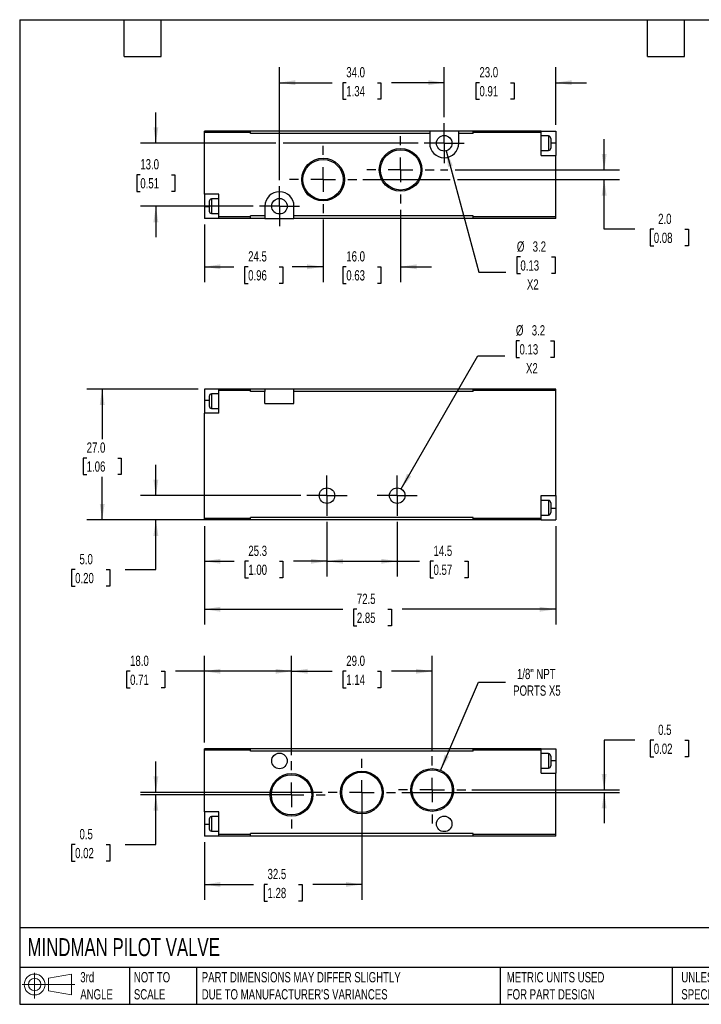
# Model space of a CAD drawing. Header units: millimetres. Extents: x 6 to 273, y 6 to 210.
# Tile 1 of 2: x 6 to 147, y 6 to 210. Entities that reach past the tile are written whole.
import ezdxf

# ---------------------------------------------------------------- set-up
doc = ezdxf.new("R2010")
doc.units = ezdxf.units.MM
doc.linetypes.add('SLD-Center', pattern=[19.05, 15.24, -1.27, 1.27, -1.27])
doc.linetypes.add('SLD-Solid', pattern=[0])
doc.layers.add('CENTER', color=40, linetype='SLD-Center')
doc.layers.add('SLD-DEFPOINTS', color=7, linetype='Continuous')
doc.layers.add('DIMENSIONS', color=140, linetype='SLD-Solid', lineweight=25)
doc.layers.add('TEXT', color=140, linetype='SLD-Solid', lineweight=25)
doc.styles.add('SLDTEXTSTYLE0', font='TXT', dxfattribs={"width": 0.7})
doc.dimstyles.new('SLDDIMSTYLE0', dxfattribs={"dimtxt": 2.158008, "dimasz": 3.302, "dimexe": 0, "dimexo": 0.0625, "dimgap": 0.539502, "dimtad": 0, "dimtih": 1, "dimtoh": 1, "dimdec": 1, "dimrnd": 1e-09, "dimzin": 4, "dimdsep": 46, "dimtxsty": 'SLDTEXTSTYLE0', "dimsah": 1, "dimcen": 0.09, "dimadec": 0, "dimazin": 1, "dimtfac": 1, "dimtdec": 1, "dimtmove": 0, "dimatfit": 0, "dimfxl": 0, "dimfrac": 2, "dimtolj": 1, "dimtzin": 12, "dimarcsym": 0})
doc.dimstyles.new('SLDDIMSTYLE1', dxfattribs={"dimtxt": 2.158008, "dimasz": 3.302, "dimexe": 0, "dimexo": 0.0625, "dimgap": 0.539502, "dimtad": 0, "dimtih": 1, "dimtoh": 1, "dimdec": 1, "dimrnd": 1e-09, "dimzin": 4, "dimdsep": 46, "dimtxsty": 'SLDTEXTSTYLE0', "dimsah": 1, "dimcen": 0.09, "dimadec": 0, "dimazin": 1, "dimtfac": 1, "dimtdec": 1, "dimtofl": 0, "dimtmove": 0, "dimatfit": 3, "dimfxl": 0, "dimfrac": 2, "dimtolj": 1, "dimtzin": 12, "dimarcsym": 0})
doc.dimstyles.new('SLDDIMSTYLE2', dxfattribs={"dimtxt": 2.158008, "dimasz": 3.302, "dimexe": 0, "dimexo": 0.0625, "dimgap": 0.539502, "dimtad": 0, "dimtih": 1, "dimtoh": 1, "dimdec": 1, "dimrnd": 1e-09, "dimzin": 12, "dimdsep": 46, "dimtxsty": 'SLDTEXTSTYLE0', "dimsah": 1, "dimcen": 0.09, "dimadec": 0, "dimazin": 3, "dimtfac": 1, "dimtdec": 1, "dimtofl": 0, "dimtmove": 0, "dimatfit": 3, "dimfxl": 0, "dimfrac": 2, "dimtolj": 1, "dimtzin": 12, "dimarcsym": 0})
doc.dimstyles.new('SLDDIMSTYLE3', dxfattribs={"dimtxt": 2.158008, "dimasz": 3.302, "dimexe": 0, "dimexo": 0.0625, "dimgap": 0.539502, "dimtad": 0, "dimtih": 1, "dimtoh": 1, "dimdec": 1, "dimrnd": 1e-09, "dimzin": 12, "dimdsep": 46, "dimtxsty": 'SLDTEXTSTYLE0', "dimsah": 1, "dimcen": 0, "dimadec": 0, "dimazin": 3, "dimtfac": 1, "dimtdec": 1, "dimtofl": 0, "dimtmove": 0, "dimatfit": 3, "dimfxl": 0, "dimfrac": 2, "dimtolj": 1, "dimtzin": 12, "dimarcsym": 0})
doc.dimstyles.new('SLDDIMSTYLE4', dxfattribs={"dimtxt": 2.158008, "dimasz": 3.302, "dimexe": 0, "dimexo": 0.0625, "dimgap": 0.539502, "dimtad": 0, "dimtih": 1, "dimtoh": 1, "dimdec": 1, "dimrnd": 1e-09, "dimzin": 12, "dimdsep": 46, "dimtxsty": 'SLDTEXTSTYLE0', "dimsah": 1, "dimcen": 0, "dimadec": 0, "dimazin": 3, "dimtfac": 1, "dimtdec": 1, "dimtofl": 0, "dimtmove": 0, "dimatfit": 3, "dimfxl": 0, "dimfrac": 2, "dimtolj": 1, "dimtzin": 12, "dimarcsym": 0})
doc.dimstyles.new('SLDDIMSTYLE6', dxfattribs={"dimtxt": 2.158008, "dimasz": 3.302, "dimexe": 0, "dimexo": 0.0625, "dimgap": 0.539502, "dimtad": 0, "dimtih": 1, "dimtoh": 1, "dimdec": 1, "dimrnd": 1e-09, "dimdsep": 46, "dimtxsty": 'SLDTEXTSTYLE0', "dimsah": 1, "dimcen": 0.09, "dimadec": 0, "dimazin": 2, "dimtfac": 1, "dimtdec": 1, "dimtmove": 0, "dimatfit": 0, "dimfxl": 0, "dimfrac": 2, "dimtolj": 1, "dimtzin": 12, "dimarcsym": 0})

# ---------------------------------------------------------------- blocks, each defined once
blk = doc.blocks.new('Block11')
at = {"color": 7, "linetype": 'SLD-Solid', "lineweight": 18}
for p, q in [((2.59, 5.31), (2.59, 0)), ((5.48, 4.17), (10.18, 5.03)), ((5.48, 1.6), (5.48, 4.17)), ((10.18, 5.03), (10.18, 0.73)), ((0, 2.88), (10.87, 2.88)), ((5.48, 1.6), (10.18, 0.73))]:
    blk.add_line(p, q, dxfattribs=at)
for radius in [2.15, 1.29]:
    blk.add_circle((2.59, 2.88), radius, dxfattribs=at)
blk = doc.blocks.new('Block12')
at = {"layer": 'SLD-DEFPOINTS'}
blk.add_blockref('Block11', (0, 0), dxfattribs=at)
blk = doc.blocks.new('_D')
at = {"layer": 'DIMENSIONS'}
for p, q in [((34.45, 111.33), (34.45, 117.68)), ((64.34, 111.33), (31.27, 111.33)), ((43.18, 106.33), (31.27, 106.33)), ((34.45, 96.07), (34.45, 106.33)), ((17.79, 96.07), (17.07, 96.07)), ((17.07, 96.07), (17.07, 92.64)), ((24.21, 96.07), (24.93, 96.07)), ((24.93, 96.07), (24.93, 92.64)), ((28.1, 96.07), (34.45, 96.07)), ((17.07, 92.64), (17.79, 92.64)), ((24.93, 92.64), (24.21, 92.64))]:
    blk.add_line(p, q, dxfattribs=at)
for points in [[(34.45, 111.33), (34.96, 114.63), (33.94, 114.63)], [(34.45, 106.33), (33.94, 103.03), (34.96, 103.03)]]:
    blk.add_solid(points, dxfattribs=at)
at = {"layer": 'DIMENSIONS', "char_height": 2.117, "attachment_point": 1, "style": 'SLDTEXTSTYLE0'}
for s, insert in [('5.0', (18.69, 99.28)), ('0.20', (17.79, 95.37))]:
    blk.add_mtext(s, dxfattribs=dict(at, insert=insert))
blk = doc.blocks.new('_D_1')
at = {"layer": 'DIMENSIONS'}
for p, q in [((43.18, 133.33), (20.2, 133.33)), ((23.37, 133.33), (23.37, 123)), ((20.17, 119.09), (19.44, 119.09)), ((19.44, 119.09), (19.44, 115.66)), ((26.58, 119.09), (27.31, 119.09)), ((27.31, 119.09), (27.31, 115.66)), ((19.44, 115.66), (20.17, 115.66)), ((23.37, 106.33), (23.37, 115.18)), ((27.31, 115.66), (26.58, 115.66)), ((52.68, 106.33), (20.2, 106.33))]:
    blk.add_line(p, q, dxfattribs=at)
for points in [[(23.37, 133.33), (22.87, 130.03), (23.88, 130.03)], [(23.37, 106.33), (23.88, 109.63), (22.87, 109.63)]]:
    blk.add_solid(points, dxfattribs=at)
at = {"layer": 'DIMENSIONS', "char_height": 2.117, "attachment_point": 1, "style": 'SLDTEXTSTYLE0'}
for s, insert in [('27.0', (20.17, 122.3)), ('1.06', (20.17, 118.39))]:
    blk.add_mtext(s, dxfattribs=dict(at, insert=insert))
blk = doc.blocks.new('_D_2')
at = {"layer": 'DIMENSIONS'}
for p, q in [((69.75, 105.92), (69.75, 94.61)), ((44.45, 105.06), (44.45, 94.61)), ((44.45, 97.79), (50.6, 97.79)), ((53.53, 97.79), (52.8, 97.79)), ((52.8, 97.79), (52.8, 94.36)), ((59.94, 97.79), (60.66, 97.79)), ((60.66, 97.79), (60.66, 94.36)), ((69.75, 97.79), (62.86, 97.79)), ((52.8, 94.36), (53.53, 94.36)), ((60.66, 94.36), (59.94, 94.36))]:
    blk.add_line(p, q, dxfattribs=at)
for points in [[(44.45, 97.79), (47.75, 97.28), (47.75, 98.29)], [(69.75, 97.79), (66.45, 98.29), (66.45, 97.28)]]:
    blk.add_solid(points, dxfattribs=at)
at = {"layer": 'DIMENSIONS', "char_height": 2.117, "attachment_point": 1, "style": 'SLDTEXTSTYLE0'}
for s, insert in [('25.3', (53.53, 101)), ('1.00', (53.53, 97.08))]:
    blk.add_mtext(s, dxfattribs=dict(at, insert=insert))
blk = doc.blocks.new('_D_3')
at = {"layer": 'DIMENSIONS'}
for p, q in [((69.75, 105.92), (69.75, 94.61)), ((84.25, 105.92), (84.25, 94.61)), ((69.75, 97.79), (84.25, 97.79)), ((84.25, 97.79), (88.82, 97.79)), ((91.74, 97.79), (91.02, 97.79)), ((91.02, 97.79), (91.02, 94.36)), ((98.16, 97.79), (98.88, 97.79)), ((98.88, 97.79), (98.88, 94.36)), ((91.02, 94.36), (91.74, 94.36)), ((98.88, 94.36), (98.16, 94.36))]:
    blk.add_line(p, q, dxfattribs=at)
for points in [[(69.75, 97.79), (73.05, 97.28), (73.05, 98.29)], [(84.25, 97.79), (80.95, 98.29), (80.95, 97.28)]]:
    blk.add_solid(points, dxfattribs=at)
at = {"layer": 'DIMENSIONS', "char_height": 2.117, "attachment_point": 1, "style": 'SLDTEXTSTYLE0'}
for s, insert in [('14.5', (91.74, 101)), ('0.57', (91.74, 97.08))]:
    blk.add_mtext(s, dxfattribs=dict(at, insert=insert))
blk = doc.blocks.new('_D_4')
at = {"layer": 'DIMENSIONS'}
for p, q in [((109.48, 143.29), (108.76, 143.29)), ((108.76, 143.29), (108.76, 139.86)), ((115.89, 143.29), (116.62, 143.29)), ((116.62, 143.29), (116.62, 139.86)), ((85.05, 112.72), (100.89, 140.15)), ((100.89, 140.15), (106.44, 140.15)), ((108.76, 139.86), (109.48, 139.86)), ((116.62, 139.86), (115.89, 139.86))]:
    blk.add_line(p, q, dxfattribs=at)
blk.add_solid([(85.05, 112.72), (87.14, 115.32), (86.26, 115.83)], dxfattribs=at)
at = {"layer": 'DIMENSIONS', "char_height": 2.117, "attachment_point": 1, "style": 'SLDTEXTSTYLE0'}
for s, insert in [('%%c', (108.75, 146.5)), ('3.2', (112.01, 146.5)), ('0.13', (109.48, 142.58)), ('X2', (110.82, 138.67))]:
    blk.add_mtext(s, dxfattribs=dict(at, insert=insert))
blk = doc.blocks.new('_D_5')
at = {"layer": 'DIMENSIONS'}
for p, q in [((44.45, 105.06), (44.45, 84.7)), ((116.95, 105.06), (116.95, 84.7)), ((44.45, 87.88), (73, 87.88)), ((75.92, 87.88), (75.2, 87.88)), ((75.2, 87.88), (75.2, 84.45)), ((82.33, 87.88), (83.06, 87.88)), ((83.06, 87.88), (83.06, 84.45)), ((116.95, 87.88), (85.26, 87.88)), ((75.2, 84.45), (75.92, 84.45)), ((83.06, 84.45), (82.33, 84.45))]:
    blk.add_line(p, q, dxfattribs=at)
for points in [[(44.45, 87.88), (47.75, 87.37), (47.75, 88.39)], [(116.95, 87.88), (113.65, 88.39), (113.65, 87.37)]]:
    blk.add_solid(points, dxfattribs=at)
at = {"layer": 'DIMENSIONS', "char_height": 2.117, "attachment_point": 1, "style": 'SLDTEXTSTYLE0'}
for s, insert in [('72.5', (75.92, 91.09)), ('2.85', (75.92, 87.18))]:
    blk.add_mtext(s, dxfattribs=dict(at, insert=insert))
blk = doc.blocks.new('SW_CENTERMARKSYMBOL_0')
at = {"layer": 'CENTER', "color": 0}
for p, q in [((0, 2.54), (0, 4.14)), ((0, 0), (0, 2.54)), ((-2.54, 0), (-4.14, 0)), ((0, 0), (-2.54, 0)), ((0, 0), (0, -2.54)), ((0, 0), (2.54, 0)), ((2.54, 0), (4.14, 0)), ((0, -2.54), (0, -4.14))]:
    blk.add_line(p, q, dxfattribs=at)
blk = doc.blocks.new('SW_CENTERMARKSYMBOL_1')
at = {"layer": 'CENTER', "color": 0}
for p, q in [((0, 2.54), (0, 4.14)), ((0, 0), (0, 2.54)), ((-2.54, 0), (-4.14, 0)), ((0, 0), (-2.54, 0)), ((0, 0), (0, -2.54)), ((0, 0), (2.54, 0)), ((2.54, 0), (4.14, 0)), ((0, -2.54), (0, -4.14))]:
    blk.add_line(p, q, dxfattribs=at)
blk = doc.blocks.new('_D_8')
at = {"layer": 'DIMENSIONS'}
for p, q in [((126.95, 178.55), (126.95, 184.9)), ((93.17, 178.55), (94.66, 178.55)), ((96.18, 178.55), (130.12, 178.55)), ((77.17, 176.55), (95.2, 176.55)), ((96.72, 176.55), (130.12, 176.55)), ((126.95, 166.29), (126.95, 176.55)), ((133.3, 166.29), (126.95, 166.29)), ((137.19, 166.29), (136.47, 166.29)), ((136.47, 166.29), (136.47, 162.86)), ((143.6, 166.29), (144.33, 166.29)), ((144.33, 166.29), (144.33, 162.86)), ((136.47, 162.86), (137.19, 162.86)), ((144.33, 162.86), (143.6, 162.86))]:
    blk.add_line(p, q, dxfattribs=at)
for points in [[(126.95, 178.55), (127.46, 181.86), (126.44, 181.86)], [(126.95, 176.55), (126.44, 173.25), (127.46, 173.25)]]:
    blk.add_solid(points, dxfattribs=at)
at = {"layer": 'DIMENSIONS', "char_height": 2.117, "attachment_point": 1, "style": 'SLDTEXTSTYLE0'}
for s, insert in [('2.0', (138.09, 169.5)), ('0.08', (137.19, 165.59))]:
    blk.add_mtext(s, dxfattribs=dict(at, insert=insert))
blk = doc.blocks.new('_D_9')
at = {"layer": 'DIMENSIONS'}
for p, q in [((84.95, 170.34), (84.95, 155.38)), ((68.95, 168.34), (68.95, 155.38)), ((68.95, 158.55), (62.6, 158.55)), ((73.74, 158.55), (73.02, 158.55)), ((73.02, 158.55), (73.02, 155.12)), ((80.16, 158.55), (80.88, 158.55)), ((80.88, 158.55), (80.88, 155.12)), ((84.95, 158.55), (91.3, 158.55)), ((73.02, 155.12), (73.74, 155.12)), ((80.88, 155.12), (80.16, 155.12))]:
    blk.add_line(p, q, dxfattribs=at)
for points in [[(68.95, 158.55), (65.65, 159.06), (65.65, 158.05)], [(84.95, 158.55), (88.25, 158.05), (88.25, 159.06)]]:
    blk.add_solid(points, dxfattribs=at)
at = {"layer": 'DIMENSIONS', "char_height": 2.117, "attachment_point": 1, "style": 'SLDTEXTSTYLE0'}
for s, insert in [('16.0', (73.74, 161.77)), ('0.63', (73.74, 157.85))]:
    blk.add_mtext(s, dxfattribs=dict(at, insert=insert))
blk = doc.blocks.new('_D_10')
at = {"layer": 'DIMENSIONS'}
for p, q in [((44.45, 167.28), (44.45, 155.38)), ((68.95, 168.34), (68.95, 155.38)), ((44.45, 158.55), (50.57, 158.55)), ((53.49, 158.55), (52.77, 158.55)), ((52.77, 158.55), (52.77, 155.12)), ((59.91, 158.55), (60.63, 158.55)), ((60.63, 158.55), (60.63, 155.12)), ((68.95, 158.55), (62.83, 158.55)), ((52.77, 155.12), (53.49, 155.12)), ((60.63, 155.12), (59.91, 155.12))]:
    blk.add_line(p, q, dxfattribs=at)
for points in [[(44.45, 158.55), (47.75, 158.05), (47.75, 159.06)], [(68.95, 158.55), (65.65, 159.06), (65.65, 158.05)]]:
    blk.add_solid(points, dxfattribs=at)
at = {"layer": 'DIMENSIONS', "char_height": 2.117, "attachment_point": 1, "style": 'SLDTEXTSTYLE0'}
for s, insert in [('24.5', (53.49, 161.77)), ('0.96', (53.49, 157.85))]:
    blk.add_mtext(s, dxfattribs=dict(at, insert=insert))
blk = doc.blocks.new('_D_11')
at = {"layer": 'DIMENSIONS'}
for p, q in [((59.95, 176.46), (59.95, 199.73)), ((93.95, 189.46), (93.95, 199.73)), ((59.95, 196.55), (70.82, 196.55)), ((73.74, 196.55), (73.02, 196.55)), ((73.02, 196.55), (73.02, 193.12)), ((80.16, 196.55), (80.88, 196.55)), ((80.88, 196.55), (80.88, 193.12)), ((93.95, 196.55), (83.08, 196.55)), ((73.02, 193.12), (73.74, 193.12)), ((80.88, 193.12), (80.16, 193.12))]:
    blk.add_line(p, q, dxfattribs=at)
for points in [[(59.95, 196.55), (63.25, 196.05), (63.25, 197.06)], [(93.95, 196.55), (90.65, 197.06), (90.65, 196.05)]]:
    blk.add_solid(points, dxfattribs=at)
at = {"layer": 'DIMENSIONS', "char_height": 2.117, "attachment_point": 1, "style": 'SLDTEXTSTYLE0'}
for s, insert in [('34.0', (73.74, 199.77)), ('1.34', (73.74, 195.85))]:
    blk.add_mtext(s, dxfattribs=dict(at, insert=insert))
blk = doc.blocks.new('_D_12')
at = {"layer": 'DIMENSIONS'}
for p, q in [((93.95, 189.46), (93.95, 199.73)), ((116.95, 187.82), (116.95, 199.73)), ((93.95, 196.55), (87.6, 196.55)), ((101.22, 196.55), (100.49, 196.55)), ((100.49, 196.55), (100.49, 193.12)), ((107.63, 196.55), (108.36, 196.55)), ((108.36, 196.55), (108.36, 193.12)), ((116.95, 196.55), (123.3, 196.55)), ((100.49, 193.12), (101.22, 193.12)), ((108.36, 193.12), (107.63, 193.12))]:
    blk.add_line(p, q, dxfattribs=at)
for points in [[(93.95, 196.55), (90.65, 197.06), (90.65, 196.05)], [(116.95, 196.55), (120.25, 196.05), (120.25, 197.06)]]:
    blk.add_solid(points, dxfattribs=at)
at = {"layer": 'DIMENSIONS', "char_height": 2.117, "attachment_point": 1, "style": 'SLDTEXTSTYLE0'}
for s, insert in [('23.0', (101.22, 199.77)), ('0.91', (101.22, 195.85))]:
    blk.add_mtext(s, dxfattribs=dict(at, insert=insert))
blk = doc.blocks.new('_D_13')
at = {"layer": 'DIMENSIONS'}
for p, q in [((34.45, 184.05), (34.45, 190.4)), ((59.19, 184.05), (31.27, 184.05)), ((88.54, 184.05), (60.71, 184.05)), ((31.24, 177.55), (30.52, 177.55)), ((30.52, 177.55), (30.52, 174.12)), ((37.66, 177.55), (38.38, 177.55)), ((38.38, 177.55), (38.38, 174.12)), ((30.52, 174.12), (31.24, 174.12)), ((38.38, 174.12), (37.66, 174.12)), ((54.54, 171.05), (31.27, 171.05)), ((34.45, 171.05), (34.45, 164.7))]:
    blk.add_line(p, q, dxfattribs=at)
for points in [[(34.45, 184.05), (34.96, 187.36), (33.94, 187.36)], [(34.45, 171.05), (33.94, 167.75), (34.96, 167.75)]]:
    blk.add_solid(points, dxfattribs=at)
at = {"layer": 'DIMENSIONS', "char_height": 2.117, "attachment_point": 1, "style": 'SLDTEXTSTYLE0'}
for s, insert in [('13.0', (31.24, 180.77)), ('0.51', (31.24, 176.85))]:
    blk.add_mtext(s, dxfattribs=dict(at, insert=insert))
blk = doc.blocks.new('_D_14')
at = {"layer": 'DIMENSIONS'}
for p, q in [((94.36, 182.51), (101.08, 157.45)), ((109.67, 160.58), (108.95, 160.58)), ((108.95, 160.58), (108.95, 157.15)), ((116.08, 160.58), (116.81, 160.58)), ((116.81, 160.58), (116.81, 157.15)), ((101.08, 157.45), (106.63, 157.45)), ((108.95, 157.15), (109.67, 157.15)), ((116.81, 157.15), (116.08, 157.15))]:
    blk.add_line(p, q, dxfattribs=at)
blk.add_solid([(94.36, 182.51), (94.73, 179.19), (95.71, 179.45)], dxfattribs=at)
at = {"layer": 'DIMENSIONS', "char_height": 2.117, "attachment_point": 1, "style": 'SLDTEXTSTYLE0'}
for s, insert in [('%%c', (108.94, 163.79)), ('3.2', (112.2, 163.79)), ('0.13', (109.67, 159.88)), ('X2', (111.01, 155.97))]:
    blk.add_mtext(s, dxfattribs=dict(at, insert=insert))
blk = doc.blocks.new('SW_CENTERMARKSYMBOL_5')
at = {"layer": 'CENTER', "color": 0}
for p, q in [((0, 5.08), (0, 6.95)), ((0, 0), (0, 2.54)), ((-5.08, 0), (-6.95, 0)), ((0, 0), (-2.54, 0)), ((0, 0), (0, -2.54)), ((0, 0), (2.54, 0)), ((5.08, 0), (6.95, 0)), ((0, -5.08), (0, -6.95))]:
    blk.add_line(p, q, dxfattribs=at)
blk = doc.blocks.new('SW_CENTERMARKSYMBOL_6')
at = {"layer": 'CENTER', "color": 0}
for p, q in [((0, 5.08), (0, 6.95)), ((0, 0), (0, 2.54)), ((-5.08, 0), (-6.95, 0)), ((0, 0), (-2.54, 0)), ((0, 0), (0, -2.54)), ((0, 0), (2.54, 0)), ((5.08, 0), (6.95, 0)), ((0, -5.08), (0, -6.95))]:
    blk.add_line(p, q, dxfattribs=at)
blk = doc.blocks.new('SW_CENTERMARKSYMBOL_7')
at = {"layer": 'CENTER', "color": 0}
for p, q in [((0, 2.54), (0, 4.14)), ((0, 0), (0, 2.54)), ((-2.54, 0), (-4.14, 0)), ((0, 0), (-2.54, 0)), ((0, 0), (0, -2.54)), ((0, 0), (2.54, 0)), ((2.54, 0), (4.14, 0)), ((0, -2.54), (0, -4.14))]:
    blk.add_line(p, q, dxfattribs=at)
blk = doc.blocks.new('SW_CENTERMARKSYMBOL_8')
at = {"layer": 'CENTER', "color": 0}
for p, q in [((0, 2.54), (0, 4.14)), ((0, 0), (0, 2.54)), ((-2.54, 0), (-4.14, 0)), ((0, 0), (-2.54, 0)), ((0, 0), (0, -2.54)), ((0, 0), (2.54, 0)), ((2.54, 0), (4.14, 0)), ((0, -2.54), (0, -4.14))]:
    blk.add_line(p, q, dxfattribs=at)
blk = doc.blocks.new('_D_15')
at = {"layer": 'DIMENSIONS'}
for p, q in [((34.45, 50.08), (34.45, 56.43)), ((68.73, 50.08), (31.27, 50.08)), ((61.18, 49.58), (31.27, 49.58)), ((34.45, 39.32), (34.45, 49.58)), ((17.79, 39.32), (17.07, 39.32)), ((17.07, 39.32), (17.07, 35.89)), ((24.21, 39.32), (24.93, 39.32)), ((24.93, 39.32), (24.93, 35.89)), ((28.1, 39.32), (34.45, 39.32)), ((17.07, 35.89), (17.79, 35.89)), ((24.93, 35.89), (24.21, 35.89))]:
    blk.add_line(p, q, dxfattribs=at)
for points in [[(34.45, 50.08), (34.96, 53.39), (33.94, 53.39)], [(34.45, 49.58), (33.94, 46.28), (34.96, 46.28)]]:
    blk.add_solid(points, dxfattribs=at)
at = {"layer": 'DIMENSIONS', "char_height": 2.117, "attachment_point": 1, "style": 'SLDTEXTSTYLE0'}
for s, insert in [('0.5', (18.69, 42.53)), ('0.02', (17.79, 38.62))]:
    blk.add_mtext(s, dxfattribs=dict(at, insert=insert))
blk = doc.blocks.new('_D_16')
at = {"layer": 'DIMENSIONS'}
for p, q in [((133.3, 60.85), (126.95, 60.85)), ((126.95, 60.85), (126.95, 50.58)), ((137.19, 60.85), (136.47, 60.85)), ((136.47, 60.85), (136.47, 57.42)), ((143.6, 60.85), (144.33, 60.85)), ((144.33, 60.85), (144.33, 57.42)), ((136.47, 57.42), (137.19, 57.42)), ((144.33, 57.42), (143.6, 57.42)), ((85.17, 50.08), (130.12, 50.08)), ((99.67, 50.58), (130.12, 50.58)), ((126.95, 50.08), (126.95, 43.73))]:
    blk.add_line(p, q, dxfattribs=at)
for points in [[(126.95, 50.58), (127.46, 53.89), (126.44, 53.89)], [(126.95, 50.08), (126.44, 46.78), (127.46, 46.78)]]:
    blk.add_solid(points, dxfattribs=at)
at = {"layer": 'DIMENSIONS', "char_height": 2.117, "attachment_point": 1, "style": 'SLDTEXTSTYLE0'}
for s, insert in [('0.5', (138.09, 64.06)), ('0.02', (137.19, 60.15))]:
    blk.add_mtext(s, dxfattribs=dict(at, insert=insert))
blk = doc.blocks.new('_D_17')
at = {"layer": 'DIMENSIONS'}
for p, q in [((44.45, 60.35), (44.45, 78.26)), ((62.45, 57.8), (62.45, 78.26)), ((29.13, 75.08), (28.41, 75.08)), ((28.41, 75.08), (28.41, 71.65)), ((35.55, 75.08), (36.27, 75.08)), ((36.27, 75.08), (36.27, 71.65)), ((44.45, 75.08), (38.47, 75.08)), ((62.45, 75.08), (44.45, 75.08)), ((28.41, 71.65), (29.13, 71.65)), ((36.27, 71.65), (35.55, 71.65))]:
    blk.add_line(p, q, dxfattribs=at)
for points in [[(44.45, 75.08), (47.75, 74.58), (47.75, 75.59)], [(62.45, 75.08), (59.15, 75.59), (59.15, 74.58)]]:
    blk.add_solid(points, dxfattribs=at)
at = {"layer": 'DIMENSIONS', "char_height": 2.117, "attachment_point": 1, "style": 'SLDTEXTSTYLE0'}
for s, insert in [('18.0', (29.13, 78.3)), ('0.71', (29.13, 74.38))]:
    blk.add_mtext(s, dxfattribs=dict(at, insert=insert))
blk = doc.blocks.new('_D_18')
at = {"layer": 'DIMENSIONS'}
for p, q in [((62.45, 57.8), (62.45, 78.26)), ((91.45, 58.8), (91.45, 78.26)), ((62.45, 75.08), (70.82, 75.08)), ((73.74, 75.08), (73.02, 75.08)), ((73.02, 75.08), (73.02, 71.65)), ((80.16, 75.08), (80.88, 75.08)), ((80.88, 75.08), (80.88, 71.65)), ((91.45, 75.08), (83.08, 75.08)), ((73.02, 71.65), (73.74, 71.65)), ((80.88, 71.65), (80.16, 71.65))]:
    blk.add_line(p, q, dxfattribs=at)
for points in [[(62.45, 75.08), (65.75, 74.58), (65.75, 75.59)], [(91.45, 75.08), (88.15, 75.59), (88.15, 74.58)]]:
    blk.add_solid(points, dxfattribs=at)
at = {"layer": 'DIMENSIONS', "char_height": 2.117, "attachment_point": 1, "style": 'SLDTEXTSTYLE0'}
for s, insert in [('29.0', (73.74, 78.3)), ('1.14', (73.74, 74.38))]:
    blk.add_mtext(s, dxfattribs=dict(at, insert=insert))
blk = doc.blocks.new('_D_19')
at = {"layer": 'DIMENSIONS'}
for p, q in [((76.95, 48.81), (76.95, 27.91)), ((44.45, 39.81), (44.45, 27.91)), ((44.45, 31.08), (54.57, 31.08)), ((57.49, 31.08), (56.77, 31.08)), ((56.77, 31.08), (56.77, 27.65)), ((63.91, 31.08), (64.63, 31.08)), ((64.63, 31.08), (64.63, 27.65)), ((76.95, 31.08), (66.83, 31.08)), ((56.77, 27.65), (57.49, 27.65)), ((64.63, 27.65), (63.91, 27.65))]:
    blk.add_line(p, q, dxfattribs=at)
for points in [[(44.45, 31.08), (47.75, 30.58), (47.75, 31.59)], [(76.95, 31.08), (73.65, 31.59), (73.65, 30.58)]]:
    blk.add_solid(points, dxfattribs=at)
at = {"layer": 'DIMENSIONS', "char_height": 2.117, "attachment_point": 1, "style": 'SLDTEXTSTYLE0'}
for s, insert in [('32.5', (57.49, 34.3)), ('1.28', (57.49, 30.38))]:
    blk.add_mtext(s, dxfattribs=dict(at, insert=insert))
blk = doc.blocks.new('_D_20')
at = {"layer": 'DIMENSIONS'}
for p, q in [((93.19, 54.63), (101.03, 72.85)), ((101.03, 72.85), (106.59, 72.85))]:
    blk.add_line(p, q, dxfattribs=at)
blk.add_solid([(93.19, 54.63), (94.96, 57.47), (94.03, 57.87)], dxfattribs=at)
at = {"layer": 'DIMENSIONS', "char_height": 2.117, "attachment_point": 1, "style": 'SLDTEXTSTYLE0'}
for s, insert in [('1/8" NPT', (108.96, 75.58)), ('PORTS X5', (108.17, 72.15))]:
    blk.add_mtext(s, dxfattribs=dict(at, insert=insert))
blk = doc.blocks.new('SW_CENTERMARKSYMBOL_9')
at = {"layer": 'CENTER', "color": 0}
for p, q in [((0, 5.08), (0, 6.95)), ((0, 0), (0, 2.54)), ((-5.08, 0), (-6.95, 0)), ((0, 0), (-2.54, 0)), ((0, 0), (0, -2.54)), ((0, 0), (2.54, 0)), ((5.08, 0), (6.95, 0)), ((0, -5.08), (0, -6.95))]:
    blk.add_line(p, q, dxfattribs=at)
blk = doc.blocks.new('SW_CENTERMARKSYMBOL_10')
at = {"layer": 'CENTER', "color": 0}
for p, q in [((0, 5.08), (0, 6.95)), ((0, 0), (0, 2.54)), ((-5.08, 0), (-6.95, 0)), ((0, 0), (-2.54, 0)), ((0, 0), (0, -2.54)), ((0, 0), (2.54, 0)), ((5.08, 0), (6.95, 0)), ((0, -5.08), (0, -6.95))]:
    blk.add_line(p, q, dxfattribs=at)
blk = doc.blocks.new('SW_CENTERMARKSYMBOL_11')
at = {"layer": 'CENTER', "color": 0}
for p, q in [((0, 5.08), (0, 6.95)), ((0, 0), (0, 2.54)), ((-5.08, 0), (-6.95, 0)), ((0, 0), (-2.54, 0)), ((0, 0), (0, -2.54)), ((0, 0), (2.54, 0)), ((5.08, 0), (6.95, 0)), ((0, -5.08), (0, -6.95))]:
    blk.add_line(p, q, dxfattribs=at)

msp = doc.modelspace()

# ---------------------------------------------------------------- linework, layer by layer
for p, q in [((53.95, 186.55), (44.45, 186.55)), ((44.45, 186.25), (44.45, 186.55)), ((53.95, 186.25), (44.45, 186.25)), ((44.45, 173.55), (44.45, 186.25)), ((53.95, 186.45), (53.95, 186.55)), ((90.95, 186.55), (53.95, 186.55)), ((53.95, 186.35), (53.95, 186.45)), ((53.95, 186.25), (53.95, 186.35)), ((53.95, 186.05), (53.95, 186.25)), ((90.95, 186.05), (53.95, 186.05)), ((90.95, 186.55), (90.95, 186.05)), ((96.95, 186.55), (90.95, 186.55)), ((90.95, 186.05), (90.95, 184.05)), ((99.95, 186.55), (96.95, 186.55)), ((96.95, 186.05), (96.95, 186.55)), ((99.95, 186.05), (96.95, 186.05)), ((96.95, 184.05), (96.95, 186.05)), ((99.95, 186.45), (99.95, 186.55)), ((113.95, 186.55), (99.95, 186.55)), ((99.95, 186.25), (99.95, 186.35)), ((113.95, 186.25), (99.95, 186.25)), ((99.95, 186.05), (99.95, 186.25)), ((113.95, 186.25), (113.95, 186.55)), ((113.95, 186.55), (116.95, 186.55)), ((113.95, 181.55), (113.95, 186.25)), ((115.45, 185.55), (113.95, 185.55)), ((115.45, 185.55), (115.45, 182.55)), ((115.95, 185.05), (115.95, 183.05)), ((116.95, 186.55), (116.95, 184.15)), ((115.95, 184.15), (116.95, 184.15)), ((116.95, 184.15), (116.95, 181.55)), ((113.95, 182.55), (115.45, 182.55)), ((113.95, 181.55), (116.95, 181.55)), ((116.95, 168.85), (116.95, 181.55)), ((47.45, 173.55), (44.45, 173.55)), ((44.45, 173.55), (44.45, 170.95)), ((47.45, 168.85), (47.45, 173.55)), ((44.45, 170.95), (44.45, 168.55)), ((45.45, 170.95), (44.45, 170.95)), ((45.45, 172.05), (45.45, 170.05)), ((47.45, 172.55), (45.95, 172.55)), ((45.95, 172.55), (45.95, 169.55)), ((56.95, 171.05), (56.95, 169.05)), ((62.95, 169.05), (62.95, 171.05)), ((45.95, 169.55), (47.45, 169.55)), ((47.45, 168.55), (47.45, 168.85)), ((53.95, 168.85), (47.45, 168.85)), ((56.95, 169.05), (53.95, 169.05)), ((53.95, 168.85), (53.95, 169.05)), ((53.95, 168.75), (53.95, 168.85)), ((53.95, 168.65), (53.95, 168.75)), ((56.95, 169.05), (56.95, 168.55)), ((99.95, 169.05), (62.95, 169.05)), ((62.95, 168.55), (62.95, 169.05)), ((99.95, 168.85), (99.95, 169.05)), ((116.95, 168.85), (99.95, 168.85)), ((99.95, 168.75), (99.95, 168.85)), ((116.95, 168.55), (116.95, 168.85)), ((47.45, 168.55), (44.45, 168.55)), ((53.95, 168.55), (47.45, 168.55)), ((53.95, 168.55), (53.95, 168.65)), ((56.95, 168.55), (53.95, 168.55)), ((56.95, 168.55), (62.95, 168.55)), ((99.95, 168.55), (62.95, 168.55)), ((99.95, 168.55), (99.95, 168.65)), ((116.95, 168.55), (99.95, 168.55)), ((47.45, 133.33), (44.45, 133.33)), ((44.45, 133.33), (44.45, 130.93)), ((47.45, 132.33), (45.95, 132.33)), ((45.95, 132.33), (45.95, 129.33)), ((47.45, 133.03), (47.45, 133.33)), ((53.95, 133.33), (47.45, 133.33)), ((53.95, 133.03), (47.45, 133.03)), ((47.45, 128.33), (47.45, 133.03)), ((56.95, 133.33), (53.95, 133.33)), ((53.95, 133.23), (53.95, 133.33)), ((53.95, 133.13), (53.95, 133.23)), ((53.95, 133.03), (53.95, 133.13)), ((53.95, 132.83), (53.95, 133.03)), ((56.95, 132.83), (53.95, 132.83)), ((56.95, 133.33), (56.95, 132.83)), ((62.95, 133.33), (56.95, 133.33)), ((56.95, 130.33), (56.95, 132.83)), ((99.95, 133.33), (62.95, 133.33)), ((62.95, 132.83), (62.95, 133.33)), ((99.95, 132.83), (62.95, 132.83)), ((62.95, 130.33), (62.95, 132.83)), ((99.95, 133.23), (99.95, 133.33)), ((116.95, 133.33), (99.95, 133.33)), ((99.95, 133.03), (99.95, 133.13)), ((116.95, 133.03), (99.95, 133.03)), ((99.95, 132.83), (99.95, 133.03)), ((116.95, 133.03), (116.95, 133.33)), ((116.95, 111.33), (116.95, 133.03)), ((44.45, 130.93), (44.45, 128.33)), ((45.45, 130.93), (44.45, 130.93)), ((45.45, 131.83), (45.45, 129.83)), ((56.95, 130.33), (62.95, 130.33)), ((44.45, 106.63), (44.45, 128.33)), ((47.45, 128.33), (44.45, 128.33)), ((45.95, 129.33), (47.45, 129.33)), ((113.95, 106.63), (113.95, 111.33)), ((113.95, 111.33), (116.95, 111.33)), ((115.45, 110.33), (113.95, 110.33)), ((115.45, 110.33), (115.45, 107.33)), ((115.95, 109.83), (115.95, 107.83)), ((116.95, 111.33), (116.95, 108.73)), ((115.95, 108.73), (116.95, 108.73)), ((116.95, 108.73), (116.95, 106.33)), ((53.95, 106.63), (44.45, 106.63)), ((44.45, 106.33), (44.45, 106.63)), ((53.95, 106.33), (44.45, 106.33)), ((99.95, 106.83), (53.95, 106.83)), ((53.95, 106.63), (53.95, 106.83)), ((53.95, 106.53), (53.95, 106.63)), ((53.95, 106.43), (53.95, 106.53)), ((53.95, 106.33), (53.95, 106.43)), ((99.95, 106.33), (53.95, 106.33)), ((99.95, 106.63), (99.95, 106.83)), ((99.95, 106.53), (99.95, 106.63)), ((113.95, 106.63), (99.95, 106.63)), ((99.95, 106.33), (99.95, 106.43)), ((113.95, 106.33), (99.95, 106.33)), ((113.95, 107.33), (115.45, 107.33)), ((113.95, 106.33), (113.95, 106.63)), ((113.95, 106.33), (116.95, 106.33)), ((53.95, 59.08), (44.45, 59.08)), ((44.45, 58.78), (44.45, 59.08)), ((99.95, 59.08), (53.95, 59.08)), ((53.95, 58.98), (53.95, 59.08)), ((53.95, 58.88), (53.95, 58.98)), ((99.95, 58.98), (99.95, 59.08)), ((113.95, 59.08), (99.95, 59.08)), ((113.95, 58.78), (113.95, 59.08)), ((113.95, 59.08), (116.95, 59.08)), ((116.95, 59.08), (116.95, 56.68)), ((53.95, 58.78), (44.45, 58.78)), ((44.45, 46.08), (44.45, 58.78)), ((53.95, 58.78), (53.95, 58.88)), ((53.95, 58.58), (53.95, 58.78)), ((99.95, 58.58), (53.95, 58.58)), ((99.95, 58.78), (99.95, 58.88)), ((113.95, 58.78), (99.95, 58.78)), ((99.95, 58.58), (99.95, 58.78)), ((113.95, 54.08), (113.95, 58.78)), ((115.45, 58.08), (113.95, 58.08)), ((115.45, 58.08), (115.45, 55.08)), ((115.95, 57.58), (115.95, 55.58)), ((113.95, 55.08), (115.45, 55.08)), ((115.95, 56.68), (116.95, 56.68)), ((116.95, 56.68), (116.95, 54.08)), ((113.95, 54.08), (116.95, 54.08)), ((116.95, 41.38), (116.95, 54.08)), ((47.45, 46.08), (44.45, 46.08)), ((44.45, 46.08), (44.45, 43.48)), ((47.45, 45.08), (45.95, 45.08)), ((45.95, 45.08), (45.95, 42.08)), ((47.45, 41.38), (47.45, 46.08)), ((44.45, 43.48), (44.45, 41.08)), ((45.45, 43.48), (44.45, 43.48)), ((45.45, 44.58), (45.45, 42.58)), ((47.45, 41.08), (44.45, 41.08)), ((45.95, 42.08), (47.45, 42.08)), ((47.45, 41.08), (47.45, 41.38)), ((53.95, 41.38), (47.45, 41.38)), ((53.95, 41.08), (47.45, 41.08)), ((99.95, 41.58), (53.95, 41.58)), ((53.95, 41.38), (53.95, 41.58)), ((53.95, 41.28), (53.95, 41.38)), ((53.95, 41.18), (53.95, 41.28)), ((53.95, 41.08), (53.95, 41.18)), ((99.95, 41.08), (53.95, 41.08)), ((99.95, 41.38), (99.95, 41.58)), ((99.95, 41.28), (99.95, 41.38)), ((116.95, 41.38), (99.95, 41.38)), ((99.95, 41.08), (99.95, 41.18)), ((116.95, 41.08), (99.95, 41.08)), ((116.95, 41.08), (116.95, 41.38))]:
    msp.add_line(p, q)
for centre, radius in [((93.95, 184.05), 1.6), ((84.95, 178.55), 4.41), ((68.95, 176.55), 4.41), ((84.95, 178.55), 4.16), ((68.95, 176.55), 4.16), ((59.95, 171.05), 1.6), ((69.75, 111.33), 1.6), ((84.25, 111.33), 1.6), ((59.95, 56.58), 1.6), ((91.45, 50.58), 4.41), ((62.45, 49.58), 4.41), ((62.45, 49.58), 4.16), ((76.95, 50.08), 4.41), ((76.95, 50.08), 4.16), ((91.45, 50.58), 4.16), ((93.95, 43.58), 1.6)]:
    msp.add_circle(centre, radius)
for centre, radius, start, end in [((115.45, 185.05), 0.5, 0, 90), ((93.95, 184.05), 3, 180, 0), ((115.45, 183.05), 0.5, 270, 0), ((59.95, 171.05), 3, 0, 180), ((45.95, 172.05), 0.5, 90, 180), ((45.95, 170.05), 0.5, 180, 270), ((45.95, 131.83), 0.5, 90, 180), ((45.95, 129.83), 0.5, 180, 270), ((115.45, 109.83), 0.5, 0, 90), ((115.45, 107.83), 0.5, 270, 0), ((115.45, 57.58), 0.5, 0, 90), ((115.45, 55.58), 0.5, 270, 0), ((45.95, 44.58), 0.5, 90, 180), ((45.95, 42.58), 0.5, 180, 270)]:
    msp.add_arc(centre, radius, start, end)
for points in [[(99.95, 186.35), (99.95, 186.39), (99.95, 186.43), (99.95, 186.45)], [(99.95, 168.65), (99.95, 168.68), (99.95, 168.72), (99.95, 168.75)], [(99.95, 133.13), (99.95, 133.17), (99.95, 133.2), (99.95, 133.23)], [(99.95, 106.43), (99.95, 106.46), (99.95, 106.49), (99.95, 106.53)], [(99.95, 58.88), (99.95, 58.92), (99.95, 58.96), (99.95, 58.98)], [(99.95, 41.18), (99.95, 41.21), (99.95, 41.25), (99.95, 41.28)]]:
    msp.add_open_spline(points, degree=3)
at = {"layer": 'TEXT'}
for p, q in [((6.35, 209.55), (273.05, 209.55)), ((6.35, 209.55), (6.35, 6.35)), ((27.94, 201.93), (27.94, 209.55)), ((35.56, 201.93), (35.56, 209.55)), ((135.89, 201.93), (135.89, 209.55)), ((143.51, 201.93), (143.51, 209.55)), ((27.94, 201.93), (35.56, 201.93)), ((135.89, 201.93), (143.51, 201.93)), ((273.05, 22.13), (6.35, 22.13)), ((273.05, 13.97), (6.35, 13.97)), ((29.04, 13.97), (29.04, 6.35)), ((42.84, 13.97), (42.84, 6.35)), ((105.48, 13.97), (105.48, 6.35)), ((141, 13.97), (141, 6.35)), ((6.35, 6.35), (273.05, 6.35))]:
    msp.add_line(p, q, dxfattribs=at)

# ---------------------------------------------------------------- block references
at = {"layer": 'CENTER'}
for name, p in [('SW_CENTERMARKSYMBOL_7', (93.95, 184.05)), ('SW_CENTERMARKSYMBOL_6', (84.95, 178.55)), ('SW_CENTERMARKSYMBOL_5', (68.95, 176.55)), ('SW_CENTERMARKSYMBOL_8', (59.95, 171.05)), ('SW_CENTERMARKSYMBOL_1', (69.75, 111.33)), ('SW_CENTERMARKSYMBOL_0', (84.25, 111.33)), ('SW_CENTERMARKSYMBOL_11', (76.95, 50.08)), ('SW_CENTERMARKSYMBOL_10', (91.45, 50.58)), ('SW_CENTERMARKSYMBOL_9', (62.45, 49.58))]:
    msp.add_blockref(name, p, dxfattribs=at)
at = {"layer": 'SLD-DEFPOINTS'}
msp.add_blockref('Block12', (6.84, 7.55), dxfattribs=at)

# ---------------------------------------------------------------- texts
at = {"layer": 'TEXT', "attachment_point": 1, "style": 'SLDTEXTSTYLE0'}
for s, insert, char_height in [('MINDMAN PILOT VALVE', (7.97, 20), 3.7042), ('3rd^JANGLE', (18.85, 13), 2.117), ('NOT TO^JSCALE', (29.91, 13), 2.1167), ("PART DIMENSIONS MAY DIFFER SLIGHTLY ^JDUE TO MANUFACTURER'S VARIANCES", (43.91, 13), 2.1167), ('METRIC UNITS USED ^JFOR PART DESIGN', (106.85, 13), 2.1167), ('UNLESS OTHERWISE ^JSPECIFIED UNITS ARE:', (142.87, 13), 2.1167)]:
    msp.add_mtext(s, dxfattribs=dict(at, insert=insert, char_height=char_height))

# ---------------------------------------------------------------- dimensions: what is measured, and where the dimension line sits
at = {"layer": 'DIMENSIONS'}
for base, p1, p2, dimstyle, picture, middle in [((93.95, 196.55), (59.95, 175.19), (93.95, 188.19), 'SLDDIMSTYLE1', '_D_11', (76.95, 196.55)), ((116.95, 196.55), (93.95, 188.19), (116.95, 186.55), 'SLDDIMSTYLE0', '_D_12', (104.42, 196.55)), ((68.95, 158.55), (84.95, 171.61), (68.95, 169.61), 'SLDDIMSTYLE0', '_D_9', (76.95, 158.55)), ((44.45, 158.55), (68.95, 169.61), (44.45, 168.55), 'SLDDIMSTYLE2', '_D_10', (56.7, 158.55)), ((69.75, 97.79), (44.45, 106.33), (69.75, 107.19), 'SLDDIMSTYLE2', '_D_2', (56.73, 97.79)), ((84.25, 97.79), (69.75, 107.19), (84.25, 107.19), 'SLDDIMSTYLE2', '_D_3', (94.95, 97.79)), ((91.45, 75.08), (62.45, 56.53), (91.45, 57.53), 'SLDDIMSTYLE1', '_D_18', (76.95, 75.08))]:
    dim = msp.add_linear_dim(base=base, p1=p1, p2=p2, dimstyle=dimstyle, dxfattribs=at)
    dim.commit()
    dim.dimension.update_dxf_attribs({"geometry": picture, "text_midpoint": middle, "dimtype": 160})
for base, p1, p2, angle, dimstyle, picture, middle in [((34.45, 171.05), (89.81, 184.05), (55.81, 171.05), 90, 'SLDDIMSTYLE0', '_D_13', (34.45, 177.55)), ((126.95, 178.55), (75.9, 176.55), (91.9, 178.55), 90, 'SLDDIMSTYLE0', '_D_8', (126.95, 166.29)), ((23.37, 106.33), (44.45, 133.33), (53.95, 106.33), 90, 'SLDDIMSTYLE1', '_D_1', (23.37, 119.09)), ((34.45, 111.33), (44.45, 106.33), (65.61, 111.33), 90, 'SLDDIMSTYLE0', '_D', (34.45, 96.07)), ((116.95, 87.88), (44.45, 106.33), (116.95, 106.33), 0, 'SLDDIMSTYLE2', '_D_5', (79.13, 87.88)), ((62.45, 75.08), (44.45, 59.08), (62.45, 56.53), 0, 'SLDDIMSTYLE1', '_D_17', (32.34, 75.08)), ((126.95, 50.58), (83.9, 50.08), (98.4, 50.58), 90, 'SLDDIMSTYLE6', '_D_16', (126.95, 60.85)), ((34.45, 50.08), (62.45, 49.58), (70, 50.08), 90, 'SLDDIMSTYLE6', '_D_15', (34.45, 39.32)), ((76.95, 31.08), (44.45, 41.08), (76.95, 50.08), 0, 'SLDDIMSTYLE2', '_D_19', (60.7, 31.08))]:
    dim = msp.add_linear_dim(base=base, p1=p1, p2=p2, angle=angle, dimstyle=dimstyle, dxfattribs=at)
    dim.commit()
    dim.dimension.update_dxf_attribs({"geometry": picture, "text_midpoint": middle, "dimtype": 160})
for p1, p2, picture, middle in [((93.53, 185.6), (94.36, 182.51), '_D_14', (112.88, 158.56)), ((83.45, 109.95), (85.05, 112.72), '_D_4', (112.69, 141.27))]:
    dim = msp.add_diameter_dim_2p(p1=p1, p2=p2, text='<>\\PX2', dimstyle='SLDDIMSTYLE3', dxfattribs=at)
    dim.commit()
    dim.dimension.update_dxf_attribs({"geometry": picture, "text_midpoint": middle, "dimtype": 163})
dim = msp.add_diameter_dim_2p(p1=(89.71, 46.54), p2=(93.19, 54.63), text='1/8" NPT\\PPORTS X5', dimstyle='SLDDIMSTYLE4', override={"dimpost": '<>'}, dxfattribs=at)
dim.commit()
dim.dimension.update_dxf_attribs({"geometry": '_D_20', "text_midpoint": (115.31, 72.85), "dimtype": 163})

doc.saveas('drawing.dxf')
